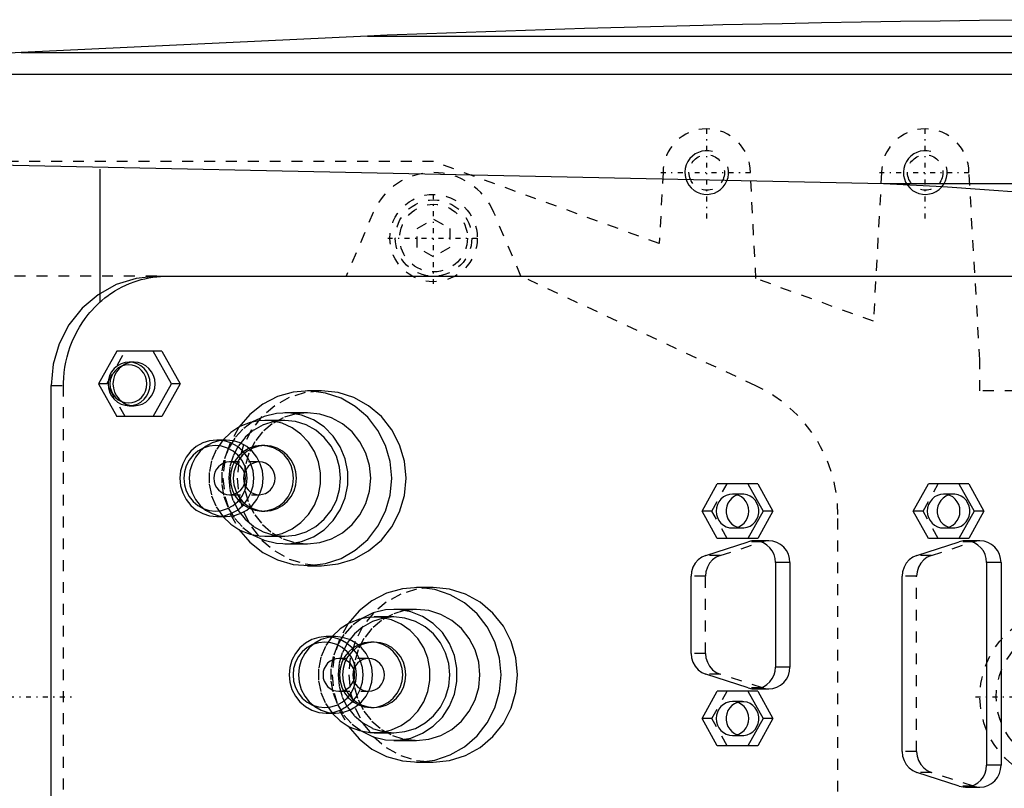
# Model space of a CAD drawing. Extents: x -602 to 174, y -90 to 90.
# Tile 7 of 14: x -463 to -373, y -8 to 62. Entities that reach past the tile are written whole.
import ezdxf

# ---------------------------------------------------------------- set-up
doc = ezdxf.new("R2010")
doc.units = 0
doc.linetypes.add('CENTER', pattern=[1.5, 0.45, -0.5, 0.05, -0.5])
doc.linetypes.add('DASHED', pattern=[2, 1, -1])
for name, color, linetype in [('AM_0', 7, 'CONTINUOUS'), ('AM_10', 7, 'CONTINUOUS'), ('AM_3', 7, 'DASHED'), ('AM_7', 7, 'CENTER')]:
    doc.layers.add(name, color=color, linetype=linetype)

msp = doc.modelspace()

# ---------------------------------------------------------------- linework, layer by layer
at = {"layer": 'AM_0', "color": 7, "linetype": 'CONTINUOUS'}
for p, q in [((-431.043, 60.5), (-462.758, 59)), ((-431.043, 60.5), (-285.14, 60.5)), ((-462.758, 59), (-494.399, 57)), ((-462.758, 59), (-252.303, 59)), ((-494.399, 57), (-242.934, 57)), ((-498.5, 49.393), (-383.81, 47)), ((-455.5, 36.954), (-455.5, 48.319)), ((-383.81, 47), (-346.874, 47)), ((-450.341, 38.5), (-362.553, 38.5)), ((-453.998, 31.65), (-455.671, 28.65)), ((-449.875, 31.65), (-453.998, 31.65)), ((-448.978, 28.65), (-450.651, 31.65)), ((-449.875, 31.65), (-448.202, 28.65)), ((-452.411, 30.65), (-452.863, 30.65)), ((-460, -28.5), (-460, 28.5)), ((-455.671, 28.65), (-453.998, 25.65)), ((-450.651, 25.65), (-448.978, 28.65)), ((-448.202, 28.65), (-449.875, 25.65)), ((-448.202, 28.65), (-448.978, 28.65)), ((-435.245, 28), (-436.553, 28)), ((-452.863, 26.65), (-452.411, 26.65)), ((-449.875, 25.65), (-453.998, 25.65)), ((-438.623, 25.3), (-440.435, 25.3)), ((-436.553, 26), (-438.623, 26)), ((-443.981, 23.5), (-444.835, 23.5)), ((-440.435, 23), (-440.72, 23)), ((-400.426, 17), (-399.032, 19.5)), ((-395.338, 19.5), (-399.032, 19.5)), ((-396.244, 19.5), (-394.849, 17)), ((-395.338, 19.5), (-393.943, 17)), ((-381.108, 17), (-379.713, 19.5)), ((-376.019, 19.5), (-379.713, 19.5)), ((-376.925, 19.5), (-375.531, 17)), ((-376.019, 19.5), (-374.625, 17)), ((-444.835, 16.5), (-443.981, 16.5)), ((-440.72, 17), (-440.435, 17)), ((-399.032, 14.5), (-400.426, 17)), ((-394.849, 17), (-396.244, 14.5)), ((-393.943, 17), (-395.338, 14.5)), ((-393.943, 17), (-394.849, 17)), ((-379.713, 14.5), (-381.108, 17)), ((-375.531, 17), (-376.925, 14.5)), ((-374.625, 17), (-376.019, 14.5)), ((-374.625, 17), (-375.531, 17)), ((-440.435, 14.7), (-438.623, 14.7)), ((-395.338, 14.5), (-399.032, 14.5)), ((-376.019, 14.5), (-379.713, 14.5)), ((-438.623, 14), (-436.553, 14)), ((-400.077, 12.939), (-396.213, 14.189)), ((-394.317, 14.28), (-395.637, 14.28)), ((-380.758, 12.939), (-376.895, 14.189)), ((-374.999, 14.28), (-376.319, 14.28)), ((-436.553, 12), (-435.245, 12)), ((-393.705, 12.28), (-393.705, 2.72)), ((-392.385, 12.28), (-393.705, 12.28)), ((-392.385, 12.28), (-392.385, 2.72)), ((-374.387, 12.28), (-374.387, -6.28)), ((-373.067, 12.28), (-374.387, 12.28)), ((-373.067, 12.28), (-373.067, -6.28)), ((-401.433, 3.97), (-401.433, 11.03)), ((-382.114, -5.03), (-382.114, 11.03)), ((-425.04, 10), (-426.553, 10)), ((-428.623, 7.3), (-430.435, 7.3)), ((-426.553, 8), (-428.623, 8)), ((-433.981, 5.5), (-434.835, 5.5)), ((-430.435, 5), (-430.72, 5)), ((-392.385, 2.72), (-393.705, 2.72)), ((-396.213, 0.811), (-400.077, 2.061)), ((-400.426, -2), (-399.032, 0.5)), ((-395.338, 0.5), (-399.032, 0.5)), ((-396.244, 0.5), (-394.849, -2)), ((-395.637, 0.72), (-394.317, 0.72)), ((-395.338, 0.5), (-393.943, -2)), ((-434.835, -1.5), (-433.981, -1.5)), ((-430.72, -1), (-430.435, -1)), ((-399.032, -4.5), (-400.426, -2)), ((-394.849, -2), (-396.244, -4.5)), ((-393.943, -2), (-395.338, -4.5)), ((-393.943, -2), (-394.849, -2)), ((-430.435, -3.3), (-428.623, -3.3)), ((-428.623, -4), (-426.553, -4)), ((-395.338, -4.5), (-399.032, -4.5)), ((-426.553, -6), (-425.04, -6)), ((-373.067, -6.28), (-374.387, -6.28)), ((-376.895, -8.189), (-380.758, -6.939)), ((-376.319, -8.28), (-374.999, -8.28))]:
    msp.add_line(p, q, dxfattribs=at)
for points in [[(-450.341, 38.5), (-452.225, 38.308), (-454.037, 37.739), (-455.707, 36.815), (-457.171, 35.571), (-458.372, 34.056), (-459.265, 32.327), (-459.814, 30.451), (-460, 28.5)], [(-452.411, 26.65), (-452.034, 26.688), (-451.671, 26.802), (-451.337, 26.987), (-451.045, 27.236), (-450.804, 27.539), (-450.626, 27.885), (-450.516, 28.26), (-450.479, 28.65), (-450.516, 29.04), (-450.626, 29.415), (-450.804, 29.761), (-451.045, 30.064), (-451.337, 30.313), (-451.671, 30.498), (-452.034, 30.612), (-452.411, 30.65)], [(-442.809, 15.304), (-441.82, 14.147), (-440.636, 13.208), (-439.298, 12.522), (-437.859, 12.115), (-436.371, 12.002), (-434.889, 12.188), (-433.47, 12.664), (-432.166, 13.414), (-431.025, 14.41), (-430.09, 15.614), (-429.396, 16.982), (-428.97, 18.462), (-428.826, 20), (-428.97, 21.538), (-429.396, 23.018), (-430.09, 24.386), (-431.025, 25.59), (-432.166, 26.586), (-433.47, 27.336), (-434.889, 27.812), (-436.371, 27.998), (-437.859, 27.885), (-439.298, 27.478), (-440.636, 26.792), (-441.82, 25.853), (-442.809, 24.696)], [(-435.245, 12), (-433.738, 12.154), (-432.288, 12.609), (-430.952, 13.348), (-429.781, 14.343), (-428.82, 15.555), (-428.106, 16.939), (-427.666, 18.439), (-427.518, 20), (-427.666, 21.561), (-428.106, 23.061), (-428.82, 24.445), (-429.781, 25.657), (-430.952, 26.652), (-432.288, 27.391), (-433.738, 27.846), (-435.245, 28)], [(-444.279, 16.5), (-443.557, 15.799), (-442.718, 15.256), (-441.794, 14.89), (-440.819, 14.715), (-439.829, 14.737), (-438.862, 14.956), (-437.954, 15.364), (-437.139, 15.945), (-436.447, 16.677), (-435.904, 17.534), (-435.53, 18.482), (-435.34, 19.488), (-435.34, 20.512), (-435.53, 21.518), (-435.904, 22.466), (-436.447, 23.323), (-437.139, 24.055), (-437.954, 24.636), (-438.862, 25.044), (-439.829, 25.263), (-440.819, 25.285), (-441.794, 25.11), (-442.718, 24.744), (-443.557, 24.201), (-444.279, 23.5)], [(-441.566, 14.831), (-440.514, 14.328), (-439.386, 14.052), (-438.227, 14.014), (-437.085, 14.215), (-436.004, 14.648), (-435.027, 15.295), (-434.195, 16.13), (-433.54, 17.119), (-433.088, 18.224), (-432.857, 19.4), (-432.857, 20.6), (-433.088, 21.776), (-433.54, 22.881), (-434.195, 23.87), (-435.027, 24.705), (-436.004, 25.352), (-437.085, 25.785), (-438.227, 25.986), (-439.386, 25.948), (-440.514, 25.672), (-441.566, 25.169)], [(-438.623, 14.7), (-437.625, 14.802), (-436.664, 15.103), (-435.779, 15.593), (-435.003, 16.252), (-434.367, 17.055), (-433.894, 17.972), (-433.602, 18.966), (-433.504, 20), (-433.602, 21.034), (-433.894, 22.028), (-434.367, 22.945), (-435.003, 23.748), (-435.779, 24.407), (-436.664, 24.897), (-437.625, 25.198), (-438.623, 25.3)], [(-436.553, 14), (-435.422, 14.115), (-434.335, 14.457), (-433.333, 15.011), (-432.455, 15.757), (-431.734, 16.667), (-431.199, 17.704), (-430.869, 18.829), (-430.757, 20), (-430.869, 21.171), (-431.199, 22.296), (-431.734, 23.333), (-432.455, 24.243), (-433.333, 24.989), (-434.335, 25.543), (-435.422, 25.885), (-436.553, 26)], [(-443.981, 16.5), (-443.321, 16.567), (-442.687, 16.766), (-442.103, 17.09), (-441.59, 17.525), (-441.17, 18.056), (-440.858, 18.661), (-440.665, 19.317), (-440.6, 20), (-440.665, 20.683), (-440.858, 21.339), (-441.17, 21.944), (-441.59, 22.475), (-442.103, 22.91), (-442.687, 23.234), (-443.321, 23.433), (-443.981, 23.5)], [(-441.885, 17.253), (-441.339, 17.069), (-440.769, 17), (-440.197, 17.049), (-439.645, 17.214), (-439.136, 17.488), (-438.688, 17.861), (-438.321, 18.317), (-438.047, 18.84), (-437.879, 19.408), (-437.822, 20), (-437.879, 20.592), (-438.047, 21.16), (-438.321, 21.683), (-438.688, 22.139), (-439.136, 22.512), (-439.645, 22.786), (-440.197, 22.951), (-440.769, 23), (-441.339, 22.931), (-441.885, 22.747)], [(-440.435, 17), (-439.87, 17.058), (-439.326, 17.228), (-438.825, 17.506), (-438.386, 17.879), (-438.026, 18.333), (-437.758, 18.852), (-437.593, 19.415), (-437.537, 20), (-437.593, 20.585), (-437.758, 21.148), (-438.026, 21.667), (-438.386, 22.121), (-438.825, 22.494), (-439.326, 22.772), (-439.87, 22.942), (-440.435, 23)], [(-440.926, 18.5), (-440.648, 18.534), (-440.38, 18.622), (-440.134, 18.762), (-439.919, 18.949), (-439.743, 19.175), (-439.612, 19.432), (-439.531, 19.711), (-439.504, 20), (-439.531, 20.289), (-439.612, 20.568), (-439.743, 20.825), (-439.919, 21.051), (-440.134, 21.238), (-440.38, 21.378), (-440.648, 21.466), (-440.926, 21.5)], [(-397.185, 18.477), (-397.452, 18.359), (-397.692, 18.189), (-397.896, 17.975), (-398.056, 17.724), (-398.166, 17.446), (-398.222, 17.15), (-398.222, 16.85), (-398.166, 16.554), (-398.056, 16.276), (-397.896, 16.025), (-397.692, 15.811), (-397.452, 15.641), (-397.185, 15.523)], [(-377.866, 18.477), (-378.133, 18.359), (-378.373, 18.189), (-378.577, 17.975), (-378.737, 17.724), (-378.847, 17.446), (-378.903, 17.15), (-378.903, 16.85), (-378.847, 16.554), (-378.737, 16.276), (-378.577, 16.025), (-378.373, 15.811), (-378.133, 15.641), (-377.866, 15.523)], [(-393.705, 12.28), (-393.739, 12.652), (-393.839, 13.012), (-394.002, 13.346), (-394.223, 13.642), (-394.493, 13.891), (-394.803, 14.083), (-395.142, 14.213), (-395.498, 14.274), (-395.86, 14.266), (-396.213, 14.189)], [(-392.385, 12.28), (-392.422, 12.67), (-392.532, 13.045), (-392.711, 13.391), (-392.951, 13.694), (-393.244, 13.943), (-393.578, 14.127), (-393.94, 14.241), (-394.317, 14.28)], [(-374.387, 12.28), (-374.42, 12.652), (-374.521, 13.012), (-374.684, 13.346), (-374.904, 13.642), (-375.174, 13.891), (-375.484, 14.083), (-375.823, 14.213), (-376.18, 14.274), (-376.541, 14.266), (-376.895, 14.189)], [(-373.067, 12.28), (-373.104, 12.67), (-373.214, 13.045), (-373.392, 13.391), (-373.633, 13.694), (-373.925, 13.943), (-374.259, 14.127), (-374.622, 14.241), (-374.999, 14.28)], [(-400.077, 12.939), (-400.451, 12.771), (-400.783, 12.526), (-401.057, 12.214), (-401.263, 11.85), (-401.39, 11.449), (-401.433, 11.03)], [(-380.758, 12.939), (-381.132, 12.771), (-381.464, 12.526), (-381.739, 12.214), (-381.944, 11.85), (-382.071, 11.449), (-382.114, 11.03)], [(-432.809, -2.696), (-431.82, -3.853), (-430.636, -4.792), (-429.298, -5.478), (-427.859, -5.885), (-426.371, -5.998), (-424.889, -5.812), (-423.47, -5.336), (-422.166, -4.586), (-421.025, -3.59), (-420.09, -2.386), (-419.396, -1.018), (-418.97, 0.462), (-418.826, 2), (-418.97, 3.538), (-419.396, 5.018), (-420.09, 6.386), (-421.025, 7.59), (-422.166, 8.586), (-423.47, 9.336), (-424.889, 9.812), (-426.371, 9.998), (-427.859, 9.885), (-429.298, 9.478), (-430.636, 8.792), (-431.82, 7.853), (-432.809, 6.696)], [(-425.04, -6), (-423.533, -5.846), (-422.083, -5.391), (-420.747, -4.652), (-419.576, -3.657), (-418.615, -2.445), (-417.901, -1.061), (-417.461, 0.439), (-417.313, 2), (-417.461, 3.561), (-417.901, 5.061), (-418.615, 6.445), (-419.576, 7.657), (-420.747, 8.652), (-422.083, 9.391), (-423.533, 9.846), (-425.04, 10)], [(-434.279, -1.5), (-433.557, -2.201), (-432.718, -2.744), (-431.794, -3.11), (-430.819, -3.285), (-429.829, -3.263), (-428.862, -3.044), (-427.954, -2.636), (-427.139, -2.055), (-426.447, -1.323), (-425.904, -0.466), (-425.53, 0.482), (-425.34, 1.488), (-425.34, 2.512), (-425.53, 3.518), (-425.904, 4.466), (-426.447, 5.323), (-427.139, 6.055), (-427.954, 6.636), (-428.862, 7.044), (-429.829, 7.263), (-430.819, 7.285), (-431.794, 7.11), (-432.718, 6.744), (-433.557, 6.201), (-434.279, 5.5)], [(-431.566, -3.169), (-430.514, -3.672), (-429.386, -3.948), (-428.227, -3.986), (-427.085, -3.785), (-426.004, -3.352), (-425.027, -2.705), (-424.195, -1.87), (-423.54, -0.881), (-423.088, 0.224), (-422.857, 1.4), (-422.857, 2.6), (-423.088, 3.776), (-423.54, 4.881), (-424.195, 5.87), (-425.027, 6.705), (-426.004, 7.352), (-427.085, 7.785), (-428.227, 7.986), (-429.386, 7.948), (-430.514, 7.672), (-431.566, 7.169)], [(-428.623, -3.3), (-427.625, -3.198), (-426.664, -2.897), (-425.779, -2.407), (-425.003, -1.748), (-424.367, -0.945), (-423.894, -0.028), (-423.602, 0.966), (-423.504, 2), (-423.602, 3.034), (-423.894, 4.028), (-424.367, 4.945), (-425.003, 5.748), (-425.779, 6.407), (-426.664, 6.897), (-427.625, 7.198), (-428.623, 7.3)], [(-426.553, -4), (-425.422, -3.885), (-424.335, -3.543), (-423.333, -2.989), (-422.455, -2.243), (-421.734, -1.333), (-421.199, -0.296), (-420.869, 0.829), (-420.757, 2), (-420.869, 3.171), (-421.199, 4.296), (-421.734, 5.333), (-422.455, 6.243), (-423.333, 6.989), (-424.335, 7.543), (-425.422, 7.885), (-426.553, 8)], [(-433.981, -1.5), (-433.321, -1.433), (-432.687, -1.234), (-432.103, -0.91), (-431.59, -0.475), (-431.17, 0.056), (-430.858, 0.661), (-430.665, 1.317), (-430.6, 2), (-430.665, 2.683), (-430.858, 3.339), (-431.17, 3.944), (-431.59, 4.475), (-432.103, 4.91), (-432.687, 5.234), (-433.321, 5.433), (-433.981, 5.5)], [(-431.885, -0.747), (-431.339, -0.931), (-430.769, -1), (-430.197, -0.951), (-429.645, -0.786), (-429.136, -0.512), (-428.688, -0.139), (-428.321, 0.317), (-428.047, 0.84), (-427.879, 1.408), (-427.822, 2), (-427.879, 2.592), (-428.047, 3.16), (-428.321, 3.683), (-428.688, 4.139), (-429.136, 4.512), (-429.645, 4.786), (-430.197, 4.951), (-430.769, 5), (-431.339, 4.931), (-431.885, 4.747)], [(-430.435, -1), (-429.87, -0.942), (-429.326, -0.772), (-428.825, -0.494), (-428.386, -0.121), (-428.026, 0.333), (-427.758, 0.852), (-427.593, 1.415), (-427.537, 2), (-427.593, 2.585), (-427.758, 3.148), (-428.026, 3.667), (-428.386, 4.121), (-428.825, 4.494), (-429.326, 4.772), (-429.87, 4.942), (-430.435, 5)], [(-401.433, 3.97), (-401.39, 3.551), (-401.263, 3.15), (-401.057, 2.786), (-400.783, 2.474), (-400.451, 2.229), (-400.077, 2.061)], [(-430.926, 0.5), (-430.648, 0.534), (-430.38, 0.622), (-430.134, 0.762), (-429.919, 0.949), (-429.743, 1.175), (-429.612, 1.432), (-429.531, 1.711), (-429.504, 2), (-429.531, 2.289), (-429.612, 2.568), (-429.743, 2.825), (-429.919, 3.051), (-430.134, 3.238), (-430.38, 3.378), (-430.648, 3.466), (-430.926, 3.5)], [(-396.213, 0.811), (-395.86, 0.734), (-395.498, 0.726), (-395.142, 0.787), (-394.803, 0.917), (-394.493, 1.109), (-394.223, 1.358), (-394.002, 1.654), (-393.839, 1.988), (-393.739, 2.348), (-393.705, 2.72)], [(-394.317, 0.72), (-393.94, 0.759), (-393.578, 0.873), (-393.244, 1.057), (-392.951, 1.306), (-392.711, 1.609), (-392.532, 1.955), (-392.422, 2.33), (-392.385, 2.72)], [(-397.185, -0.523), (-397.452, -0.641), (-397.692, -0.811), (-397.896, -1.025), (-398.056, -1.276), (-398.166, -1.554), (-398.222, -1.85), (-398.222, -2.15), (-398.166, -2.446), (-398.056, -2.724), (-397.896, -2.975), (-397.692, -3.189), (-397.452, -3.359), (-397.185, -3.477)], [(-382.114, -5.03), (-382.071, -5.449), (-381.944, -5.85), (-381.739, -6.214), (-381.464, -6.526), (-381.132, -6.771), (-380.758, -6.939)], [(-376.895, -8.189), (-376.541, -8.266), (-376.18, -8.274), (-375.823, -8.213), (-375.484, -8.083), (-375.174, -7.891), (-374.904, -7.642), (-374.684, -7.346), (-374.521, -7.012), (-374.42, -6.652), (-374.387, -6.28)], [(-374.999, -8.28), (-374.622, -8.241), (-374.259, -8.127), (-373.925, -7.943), (-373.633, -7.694), (-373.392, -7.391), (-373.214, -7.045), (-373.104, -6.67), (-373.067, -6.28)]]:
    msp.add_lwpolyline(points, dxfattribs=at)
for points in [[(-452.863, 30.65), (-453.24, 30.612), (-453.603, 30.498), (-453.937, 30.313), (-454.229, 30.064), (-454.47, 29.761), (-454.648, 29.415), (-454.758, 29.04), (-454.795, 28.65), (-454.758, 28.26), (-454.648, 27.885), (-454.47, 27.539), (-454.229, 27.236), (-453.937, 26.987), (-453.603, 26.802), (-453.24, 26.688), (-452.863, 26.65), (-452.487, 26.688), (-452.124, 26.802), (-451.79, 26.987), (-451.497, 27.236), (-451.257, 27.539), (-451.079, 27.885), (-450.969, 28.26), (-450.932, 28.65), (-450.969, 29.04), (-451.079, 29.415), (-451.257, 29.761), (-451.497, 30.064), (-451.79, 30.313), (-452.124, 30.498), (-452.487, 30.612)], [(-452.928, 26.9), (-452.598, 26.934), (-452.281, 27.033), (-451.989, 27.195), (-451.733, 27.413), (-451.523, 27.678), (-451.366, 27.98), (-451.27, 28.309), (-451.238, 28.65), (-451.27, 28.991), (-451.366, 29.32), (-451.523, 29.622), (-451.733, 29.887), (-451.989, 30.105), (-452.281, 30.267), (-452.598, 30.366), (-452.928, 30.4), (-453.258, 30.366), (-453.575, 30.267), (-453.867, 30.105), (-454.123, 29.887), (-454.334, 29.622), (-454.49, 29.32), (-454.586, 28.991), (-454.619, 28.65), (-454.586, 28.309), (-454.49, 27.98), (-454.334, 27.678), (-454.123, 27.413), (-453.867, 27.195), (-453.575, 27.033), (-453.258, 26.934)], [(-444.835, 23.5), (-445.495, 23.433), (-446.129, 23.234), (-446.713, 22.91), (-447.226, 22.475), (-447.646, 21.944), (-447.959, 21.339), (-448.151, 20.683), (-448.216, 20), (-448.151, 19.317), (-447.959, 18.661), (-447.646, 18.056), (-447.226, 17.525), (-446.713, 17.09), (-446.129, 16.766), (-445.495, 16.567), (-444.835, 16.5), (-444.176, 16.567), (-443.541, 16.766), (-442.957, 17.09), (-442.445, 17.525), (-442.024, 18.056), (-441.712, 18.661), (-441.519, 19.317), (-441.454, 20), (-441.519, 20.683), (-441.712, 21.339), (-442.024, 21.944), (-442.445, 22.475), (-442.957, 22.91), (-443.541, 23.234), (-444.176, 23.433)], [(-444.965, 17), (-444.399, 17.058), (-443.856, 17.228), (-443.355, 17.506), (-442.915, 17.879), (-442.555, 18.333), (-442.287, 18.852), (-442.122, 19.415), (-442.067, 20), (-442.122, 20.585), (-442.287, 21.148), (-442.555, 21.667), (-442.915, 22.121), (-443.355, 22.494), (-443.856, 22.772), (-444.399, 22.942), (-444.965, 23), (-445.53, 22.942), (-446.073, 22.772), (-446.574, 22.494), (-447.014, 22.121), (-447.374, 21.667), (-447.642, 21.148), (-447.807, 20.585), (-447.862, 20), (-447.807, 19.415), (-447.642, 18.852), (-447.374, 18.333), (-447.014, 17.879), (-446.574, 17.506), (-446.073, 17.228), (-445.53, 17.058)], [(-397.638, 18.55), (-397.93, 18.52), (-398.211, 18.432), (-398.47, 18.289), (-398.696, 18.096), (-398.883, 17.861), (-399.021, 17.593), (-399.106, 17.302), (-399.135, 17), (-399.106, 16.698), (-399.021, 16.407), (-398.883, 16.139), (-398.696, 15.904), (-398.47, 15.711), (-398.211, 15.568), (-397.93, 15.48), (-397.638, 15.45), (-397.346, 15.48), (-397.065, 15.568), (-396.806, 15.711), (-396.579, 15.904), (-396.393, 16.139), (-396.255, 16.407), (-396.169, 16.698), (-396.141, 17), (-396.169, 17.302), (-396.255, 17.593), (-396.393, 17.861), (-396.579, 18.096), (-396.806, 18.289), (-397.065, 18.432), (-397.346, 18.52)], [(-378.319, 18.55), (-378.611, 18.52), (-378.892, 18.432), (-379.151, 18.289), (-379.378, 18.096), (-379.564, 17.861), (-379.702, 17.593), (-379.788, 17.302), (-379.816, 17), (-379.788, 16.698), (-379.702, 16.407), (-379.564, 16.139), (-379.378, 15.904), (-379.151, 15.711), (-378.892, 15.568), (-378.611, 15.48), (-378.319, 15.45), (-378.027, 15.48), (-377.746, 15.568), (-377.487, 15.711), (-377.261, 15.904), (-377.074, 16.139), (-376.936, 16.407), (-376.851, 16.698), (-376.822, 17), (-376.851, 17.302), (-376.936, 17.593), (-377.074, 17.861), (-377.261, 18.096), (-377.487, 18.289), (-377.746, 18.432), (-378.027, 18.52)], [(-434.835, 5.5), (-435.495, 5.433), (-436.129, 5.234), (-436.713, 4.91), (-437.226, 4.475), (-437.646, 3.944), (-437.959, 3.339), (-438.151, 2.683), (-438.216, 2), (-438.151, 1.317), (-437.959, 0.661), (-437.646, 0.056), (-437.226, -0.475), (-436.713, -0.91), (-436.129, -1.234), (-435.495, -1.433), (-434.835, -1.5), (-434.176, -1.433), (-433.541, -1.234), (-432.957, -0.91), (-432.445, -0.475), (-432.024, 0.056), (-431.712, 0.661), (-431.519, 1.317), (-431.454, 2), (-431.519, 2.683), (-431.712, 3.339), (-432.024, 3.944), (-432.445, 4.475), (-432.957, 4.91), (-433.541, 5.234), (-434.176, 5.433)], [(-434.965, -1), (-434.399, -0.942), (-433.856, -0.772), (-433.355, -0.494), (-432.915, -0.121), (-432.555, 0.333), (-432.287, 0.852), (-432.122, 1.415), (-432.067, 2), (-432.122, 2.585), (-432.287, 3.148), (-432.555, 3.667), (-432.915, 4.121), (-433.355, 4.494), (-433.856, 4.772), (-434.399, 4.942), (-434.965, 5), (-435.53, 4.942), (-436.073, 4.772), (-436.574, 4.494), (-437.014, 4.121), (-437.374, 3.667), (-437.642, 3.148), (-437.807, 2.585), (-437.862, 2), (-437.807, 1.415), (-437.642, 0.852), (-437.374, 0.333), (-437.014, -0.121), (-436.574, -0.494), (-436.073, -0.772), (-435.53, -0.942)], [(-397.638, -0.45), (-397.93, -0.48), (-398.211, -0.568), (-398.47, -0.711), (-398.696, -0.904), (-398.883, -1.139), (-399.021, -1.407), (-399.106, -1.698), (-399.135, -2), (-399.106, -2.302), (-399.021, -2.593), (-398.883, -2.861), (-398.696, -3.096), (-398.47, -3.289), (-398.211, -3.432), (-397.93, -3.52), (-397.638, -3.55), (-397.346, -3.52), (-397.065, -3.432), (-396.806, -3.289), (-396.579, -3.096), (-396.393, -2.861), (-396.255, -2.593), (-396.169, -2.302), (-396.141, -2), (-396.169, -1.698), (-396.255, -1.407), (-396.393, -1.139), (-396.579, -0.904), (-396.806, -0.711), (-397.065, -0.568), (-397.346, -0.48)]]:
    msp.add_lwpolyline(points, close=True, dxfattribs=at)
for points in [[(-366, 62, 0), (-367.807, 61.987, 0), (-371.422, 61.956, 0), (-375.036, 61.918, 0), (-376.843, 61.897, 0), (-378.65, 61.874, 0), (-382.265, 61.823, 0), (-385.879, 61.766, 0), (-389.493, 61.702, 0), (-393.107, 61.632, 0), (-396.721, 61.555, 0), (-398.527, 61.514, 0), (-400.334, 61.472, 0), (-403.948, 61.382, 0), (-407.561, 61.286, 0), (-411.174, 61.183, 0), (-414.787, 61.073, 0), (-418.4, 60.957, 0), (-420.206, 60.897, 0), (-422.012, 60.835, 0), (-425.625, 60.706, 0), (-429.237, 60.57, 0), (-431.043, 60.5, 0)], [(-383.81, 47, 0), (-378.391, 46.719, 0), (-367.369, 45.916, 0), (-356.157, 44.84, 0), (-350.5, 44.217, 0)]]:
    msp.add_polyline3d(points, dxfattribs=at)
at = {"layer": 'AM_10', "color": 7, "linetype": 'CONTINUOUS'}
for centre in [(-400, 48), (-380, 48)]:
    msp.add_arc(centre, 2, 75, 15, dxfattribs=at)
at = {"layer": 'AM_3', "color": 6, "linetype": 'DASHED'}
for p, q in [((-425, 49), (-524, 49)), ((-404.35, 41.5), (-425, 49)), ((-404, 48), (-404.35, 41.5)), ((-395.5, 38.286), (-396, 48)), ((-384, 48), (-384.75, 34.381)), ((-375, 30.84), (-376, 48)), ((-430.524, 44.341), (-433, 38.5)), ((-417, 38.5), (-419.476, 44.341)), ((-426.5, 42.866), (-425, 43.732)), ((-425, 43.732), (-423.5, 42.866)), ((-426.5, 41.134), (-426.5, 42.866)), ((-423.5, 42.866), (-423.5, 41.134)), ((-425, 40.268), (-426.5, 41.134)), ((-423.5, 41.134), (-425, 40.268)), ((-450.341, 38.5), (-533.215, 38.5)), ((-395.506, 28.477), (-417, 38.5)), ((-384.75, 34.381), (-395.5, 38.286)), ((-455.5, 36.159), (-455.5, 36.954)), ((-454.894, 28.65), (-453.221, 31.65)), ((-375, 28), (-375, 30.84)), ((-460, 28.5), (-458.866, 28.5)), ((-458.866, -28.5), (-458.866, 28.5)), ((-454.894, 28.65), (-455.671, 28.65)), ((-453.221, 25.65), (-454.894, 28.65)), ((-371.729, 28), (-375, 28)), ((-440.953, 21.5), (-443.67, 21.5)), ((-399.52, 17), (-398.126, 19.5)), ((-380.202, 17), (-378.808, 19.5)), ((-443.67, 18.5), (-440.953, 18.5)), ((-396.732, 18.55), (-397.638, 18.55)), ((-377.413, 18.55), (-378.319, 18.55)), ((-399.52, 17), (-400.426, 17)), ((-398.126, 14.5), (-399.52, 17)), ((-388, -16.695), (-388, 16.695)), ((-380.202, 17), (-381.108, 17)), ((-378.808, 14.5), (-380.202, 17)), ((-397.638, 15.45), (-396.732, 15.45)), ((-378.319, 15.45), (-377.413, 15.45)), ((-398.757, 12.939), (-394.893, 14.189)), ((-394.893, 14.189), (-396.213, 14.189)), ((-379.438, 12.939), (-375.575, 14.189)), ((-375.575, 14.189), (-376.895, 14.189)), ((-398.757, 12.939), (-400.077, 12.939)), ((-379.438, 12.939), (-380.758, 12.939)), ((-400.113, 11.03), (-401.433, 11.03)), ((-400.113, 3.97), (-400.113, 11.03)), ((-380.794, 11.03), (-382.114, 11.03)), ((-380.794, -5.03), (-380.794, 11.03)), ((-400.113, 3.97), (-401.433, 3.97)), ((-430.953, 3.5), (-433.67, 3.5)), ((-398.757, 2.061), (-400.077, 2.061)), ((-394.893, 0.811), (-398.757, 2.061)), ((-433.67, 0.5), (-430.953, 0.5)), ((-399.52, -2), (-398.126, 0.5)), ((-394.893, 0.811), (-396.213, 0.811)), ((-396.732, -0.45), (-397.638, -0.45)), ((-399.52, -2), (-400.426, -2)), ((-398.126, -4.5), (-399.52, -2)), ((-397.638, -3.55), (-396.732, -3.55)), ((-380.794, -5.03), (-382.114, -5.03)), ((-379.438, -6.939), (-380.758, -6.939)), ((-375.575, -8.189), (-379.438, -6.939)), ((-375.575, -8.189), (-376.895, -8.189))]:
    msp.add_line(p, q, dxfattribs=at)
for points in [[(-452.411, 30.65), (-452.787, 30.612), (-453.15, 30.498), (-453.484, 30.313), (-453.777, 30.064), (-454.017, 29.761), (-454.195, 29.415), (-454.305, 29.04), (-454.342, 28.65), (-454.305, 28.26), (-454.195, 27.885), (-454.017, 27.539), (-453.777, 27.236), (-453.484, 26.987), (-453.15, 26.802), (-452.787, 26.688), (-452.411, 26.65)], [(-435.245, 28), (-436.753, 27.846), (-438.202, 27.391), (-439.538, 26.652), (-440.709, 25.657), (-441.67, 24.445), (-442.384, 23.061), (-442.824, 21.561), (-442.973, 20), (-442.824, 18.439), (-442.384, 16.939), (-441.67, 15.555), (-440.709, 14.343), (-439.538, 13.348), (-438.202, 12.609), (-436.753, 12.154), (-435.245, 12)], [(-438.623, 25.3), (-439.622, 25.198), (-440.583, 24.897), (-441.468, 24.407), (-442.243, 23.748), (-442.88, 22.945), (-443.353, 22.028), (-443.645, 21.034), (-443.743, 20), (-443.645, 18.966), (-443.353, 17.972), (-442.88, 17.055), (-442.243, 16.252), (-441.468, 15.593), (-440.583, 15.103), (-439.622, 14.802), (-438.623, 14.7)], [(-436.553, 26), (-437.684, 25.885), (-438.771, 25.543), (-439.773, 24.989), (-440.651, 24.243), (-441.372, 23.333), (-441.907, 22.296), (-442.237, 21.171), (-442.348, 20), (-442.237, 18.829), (-441.907, 17.704), (-441.372, 16.667), (-440.651, 15.757), (-439.773, 15.011), (-438.771, 14.457), (-437.684, 14.115), (-436.553, 14)], [(-441.566, 25.169), (-442.451, 24.506), (-443.199, 23.682), (-443.785, 22.728), (-444.188, 21.676), (-444.393, 20.565), (-444.393, 19.435), (-444.188, 18.324), (-443.785, 17.272), (-443.199, 16.318), (-442.451, 15.494), (-441.566, 14.831)], [(-442.809, 24.696), (-443.614, 23.249), (-444.112, 21.661), (-444.28, 20), (-444.112, 18.339), (-443.614, 16.751), (-442.809, 15.304)], [(-443.981, 23.5), (-444.641, 23.433), (-445.275, 23.234), (-445.859, 22.91), (-446.372, 22.475), (-446.792, 21.944), (-447.104, 21.339), (-447.297, 20.683), (-447.362, 20), (-447.297, 19.317), (-447.104, 18.661), (-446.792, 18.056), (-446.372, 17.525), (-445.859, 17.09), (-445.275, 16.766), (-444.641, 16.567), (-443.981, 16.5)], [(-444.279, 23.5), (-444.89, 22.612), (-445.312, 21.613), (-445.527, 20.545), (-445.527, 19.455), (-445.312, 18.387), (-444.89, 17.388), (-444.279, 16.5)], [(-441.885, 22.747), (-442.372, 22.464), (-442.798, 22.091), (-443.146, 21.64), (-443.405, 21.128), (-443.564, 20.575), (-443.618, 20), (-443.564, 19.425), (-443.405, 18.872), (-443.146, 18.36), (-442.798, 17.909), (-442.372, 17.536), (-441.885, 17.253)], [(-440.435, 23), (-441.001, 22.942), (-441.544, 22.772), (-442.045, 22.494), (-442.484, 22.121), (-442.845, 21.667), (-443.112, 21.148), (-443.277, 20.585), (-443.333, 20), (-443.277, 19.415), (-443.112, 18.852), (-442.845, 18.333), (-442.484, 17.879), (-442.045, 17.506), (-441.544, 17.228), (-441.001, 17.058), (-440.435, 17)], [(-440.926, 21.5), (-441.213, 21.476), (-441.489, 21.394), (-441.744, 21.257), (-441.968, 21.07), (-442.152, 20.842), (-442.289, 20.58), (-442.373, 20.296), (-442.402, 20), (-442.373, 19.704), (-442.289, 19.42), (-442.152, 19.158), (-441.968, 18.93), (-441.744, 18.743), (-441.489, 18.606), (-441.213, 18.524), (-440.926, 18.5)], [(-397.185, 15.523), (-396.896, 15.459), (-396.6, 15.456), (-396.31, 15.513), (-396.036, 15.628), (-395.789, 15.796), (-395.579, 16.011), (-395.414, 16.265), (-395.3, 16.547), (-395.242, 16.847), (-395.242, 17.153), (-395.3, 17.453), (-395.414, 17.735), (-395.579, 17.989), (-395.789, 18.204), (-396.036, 18.372), (-396.31, 18.487), (-396.6, 18.544), (-396.896, 18.541), (-397.185, 18.477)], [(-377.866, 15.523), (-377.577, 15.459), (-377.282, 15.456), (-376.991, 15.513), (-376.717, 15.628), (-376.471, 15.796), (-376.26, 16.011), (-376.095, 16.265), (-375.982, 16.547), (-375.923, 16.847), (-375.923, 17.153), (-375.982, 17.453), (-376.095, 17.735), (-376.26, 17.989), (-376.471, 18.204), (-376.717, 18.372), (-376.991, 18.487), (-377.282, 18.544), (-377.577, 18.541), (-377.866, 18.477)], [(-394.317, 14.28), (-394.608, 14.257), (-394.893, 14.189)], [(-374.999, 14.28), (-375.29, 14.257), (-375.575, 14.189)], [(-398.757, 12.939), (-399.131, 12.771), (-399.463, 12.526), (-399.737, 12.214), (-399.943, 11.85), (-400.07, 11.449), (-400.113, 11.03)], [(-379.438, 12.939), (-379.812, 12.771), (-380.144, 12.526), (-380.419, 12.214), (-380.624, 11.85), (-380.751, 11.449), (-380.794, 11.03)], [(-425.04, 10), (-426.548, 9.846), (-427.997, 9.391), (-429.333, 8.652), (-430.504, 7.657), (-431.465, 6.445), (-432.179, 5.061), (-432.619, 3.561), (-432.768, 2), (-432.619, 0.439), (-432.179, -1.061), (-431.465, -2.445), (-430.504, -3.657), (-429.333, -4.652), (-427.997, -5.391), (-426.548, -5.846), (-425.04, -6)], [(-428.623, 7.3), (-429.622, 7.198), (-430.583, 6.897), (-431.468, 6.407), (-432.243, 5.748), (-432.88, 4.945), (-433.353, 4.028), (-433.645, 3.034), (-433.743, 2), (-433.645, 0.966), (-433.353, -0.028), (-432.88, -0.945), (-432.243, -1.748), (-431.468, -2.407), (-430.583, -2.897), (-429.622, -3.198), (-428.623, -3.3)], [(-426.553, 8), (-427.684, 7.885), (-428.771, 7.543), (-429.773, 6.989), (-430.651, 6.243), (-431.372, 5.333), (-431.907, 4.296), (-432.237, 3.171), (-432.348, 2), (-432.237, 0.829), (-431.907, -0.296), (-431.372, -1.333), (-430.651, -2.243), (-429.773, -2.989), (-428.771, -3.543), (-427.684, -3.885), (-426.553, -4)], [(-431.566, 7.169), (-432.451, 6.506), (-433.199, 5.682), (-433.785, 4.728), (-434.188, 3.676), (-434.393, 2.565), (-434.393, 1.435), (-434.188, 0.324), (-433.785, -0.728), (-433.199, -1.682), (-432.451, -2.506), (-431.566, -3.169)], [(-432.809, 6.696), (-433.614, 5.249), (-434.112, 3.661), (-434.28, 2), (-434.112, 0.339), (-433.614, -1.249), (-432.809, -2.696)], [(-433.981, 5.5), (-434.641, 5.433), (-435.275, 5.234), (-435.859, 4.91), (-436.372, 4.475), (-436.792, 3.944), (-437.104, 3.339), (-437.297, 2.683), (-437.362, 2), (-437.297, 1.317), (-437.104, 0.661), (-436.792, 0.056), (-436.372, -0.475), (-435.859, -0.91), (-435.275, -1.234), (-434.641, -1.433), (-433.981, -1.5)], [(-434.279, 5.5), (-434.89, 4.612), (-435.312, 3.613), (-435.527, 2.545), (-435.527, 1.455), (-435.312, 0.387), (-434.89, -0.612), (-434.279, -1.5)], [(-431.885, 4.747), (-432.372, 4.464), (-432.798, 4.091), (-433.146, 3.64), (-433.405, 3.128), (-433.564, 2.575), (-433.618, 2), (-433.564, 1.425), (-433.405, 0.872), (-433.146, 0.36), (-432.798, -0.091), (-432.372, -0.464), (-431.885, -0.747)], [(-430.435, 5), (-431.001, 4.942), (-431.544, 4.772), (-432.045, 4.494), (-432.484, 4.121), (-432.845, 3.667), (-433.112, 3.148), (-433.277, 2.585), (-433.333, 2), (-433.277, 1.415), (-433.112, 0.852), (-432.845, 0.333), (-432.484, -0.121), (-432.045, -0.494), (-431.544, -0.772), (-431.001, -0.942), (-430.435, -1)], [(-400.113, 3.97), (-400.07, 3.551), (-399.943, 3.15), (-399.737, 2.786), (-399.463, 2.474), (-399.131, 2.229), (-398.757, 2.061)], [(-430.926, 3.5), (-431.213, 3.476), (-431.489, 3.394), (-431.744, 3.257), (-431.968, 3.07), (-432.152, 2.842), (-432.289, 2.58), (-432.373, 2.296), (-432.402, 2), (-432.373, 1.704), (-432.289, 1.42), (-432.152, 1.158), (-431.968, 0.93), (-431.744, 0.743), (-431.489, 0.606), (-431.213, 0.524), (-430.926, 0.5)], [(-394.893, 0.811), (-394.608, 0.743), (-394.317, 0.72)], [(-397.185, -3.477), (-396.896, -3.541), (-396.6, -3.544), (-396.31, -3.487), (-396.036, -3.372), (-395.789, -3.204), (-395.579, -2.989), (-395.414, -2.735), (-395.3, -2.453), (-395.242, -2.153), (-395.242, -1.847), (-395.3, -1.547), (-395.414, -1.265), (-395.579, -1.011), (-395.789, -0.796), (-396.036, -0.628), (-396.31, -0.513), (-396.6, -0.456), (-396.896, -0.459), (-397.185, -0.523)], [(-380.794, -5.03), (-380.751, -5.449), (-380.624, -5.85), (-380.419, -6.214), (-380.144, -6.526), (-379.812, -6.771), (-379.438, -6.939)], [(-375.575, -8.189), (-375.29, -8.257), (-374.999, -8.28)]]:
    msp.add_lwpolyline(points, dxfattribs=at)
for points in [[(-443.67, 21.5), (-443.953, 21.471), (-444.225, 21.386), (-444.475, 21.247), (-444.695, 21.061), (-444.875, 20.833), (-445.009, 20.574), (-445.091, 20.293), (-445.119, 20), (-445.091, 19.707), (-445.009, 19.426), (-444.875, 19.167), (-444.695, 18.939), (-444.475, 18.753), (-444.225, 18.614), (-443.953, 18.529), (-443.67, 18.5), (-443.388, 18.529), (-443.116, 18.614), (-442.865, 18.753), (-442.646, 18.939), (-442.466, 19.167), (-442.332, 19.426), (-442.249, 19.707), (-442.222, 20), (-442.249, 20.293), (-442.332, 20.574), (-442.466, 20.833), (-442.646, 21.061), (-442.865, 21.247), (-443.116, 21.386), (-443.388, 21.471)], [(-433.67, 3.5), (-433.953, 3.471), (-434.225, 3.386), (-434.475, 3.247), (-434.695, 3.061), (-434.875, 2.833), (-435.009, 2.574), (-435.091, 2.293), (-435.119, 2), (-435.091, 1.707), (-435.009, 1.426), (-434.875, 1.167), (-434.695, 0.939), (-434.475, 0.753), (-434.225, 0.614), (-433.953, 0.529), (-433.67, 0.5), (-433.388, 0.529), (-433.116, 0.614), (-432.865, 0.753), (-432.646, 0.939), (-432.466, 1.167), (-432.332, 1.426), (-432.249, 1.707), (-432.222, 2), (-432.249, 2.293), (-432.332, 2.574), (-432.466, 2.833), (-432.646, 3.061), (-432.865, 3.247), (-433.116, 3.386), (-433.388, 3.471)]]:
    msp.add_lwpolyline(points, close=True, dxfattribs=at)
for points in [[(-455.5, 36.159, 0), (-455.362, 36.28, 0), (-455.076, 36.516, 0), (-454.781, 36.741, 0), (-454.629, 36.85, 0), (-454.476, 36.956, 0), (-454.161, 37.158, 0), (-453.838, 37.348, 0), (-453.508, 37.524, 0), (-453.171, 37.687, 0), (-452.828, 37.835, 0), (-452.654, 37.904, 0), (-452.48, 37.969, 0), (-452.128, 38.088, 0), (-451.772, 38.192, 0), (-451.414, 38.281, 0), (-451.055, 38.354, 0), (-450.696, 38.412, 0), (-450.517, 38.436, 0), (-450.338, 38.456, 0), (-449.982, 38.484, 0), (-449.628, 38.498, 0), (-449.453, 38.5, 0)], [(-458.866, 28.5, 0), (-458.864, 28.734, 0), (-458.843, 29.208, 0), (-458.8, 29.685, 0), (-458.77, 29.925, 0), (-458.735, 30.165, 0), (-458.647, 30.645, 0), (-458.536, 31.123, 0), (-458.403, 31.596, 0), (-458.248, 32.062, 0), (-458.071, 32.52, 0), (-457.975, 32.746, 0), (-457.873, 32.969, 0), (-457.655, 33.405, 0), (-457.418, 33.827, 0), (-457.163, 34.234, 0), (-456.891, 34.625, 0), (-456.606, 34.997, 0), (-456.458, 35.176, 0), (-456.307, 35.35, 0), (-455.998, 35.683, 0), (-455.671, 36.003, 0), (-455.5, 36.159, 0)]]:
    msp.add_polyline3d(points, dxfattribs=at)
for centre, radius in [((-400, 48), 1.621), ((-380, 48), 1.621), ((-425, 42), 4), ((-425, 42), 3.5), ((-425, 42), 3.1), ((-367, 0), 8), ((-367, 0), 6.5)]:
    msp.add_circle(centre, radius, dxfattribs=at)
for centre, radius, start, end in [((-400, 48), 4, 0, 180), ((-380, 48), 4, 0, 180), ((-425, 42), 6, 22.96822, 157.03178), ((-401, 16.695), 13, 0, 65)]:
    msp.add_arc(centre, radius, start, end, dxfattribs=at)
at = {"layer": 'AM_7', "color": 4, "linetype": 'CENTER'}
for p, q in [((-400, 43.8), (-400, 52.2)), ((-380, 43.8), (-380, 52.2)), ((-404.2, 48), (-395.8, 48)), ((-384.2, 48), (-375.8, 48)), ((-425, 37.8), (-425, 46.2)), ((-429.2, 42), (-420.8, 42)), ((-375.4, 0), (-241.2, 0)), ((-497.95, 0), (-458.05, 0))]:
    msp.add_line(p, q, dxfattribs=at)

doc.saveas('drawing.dxf')
